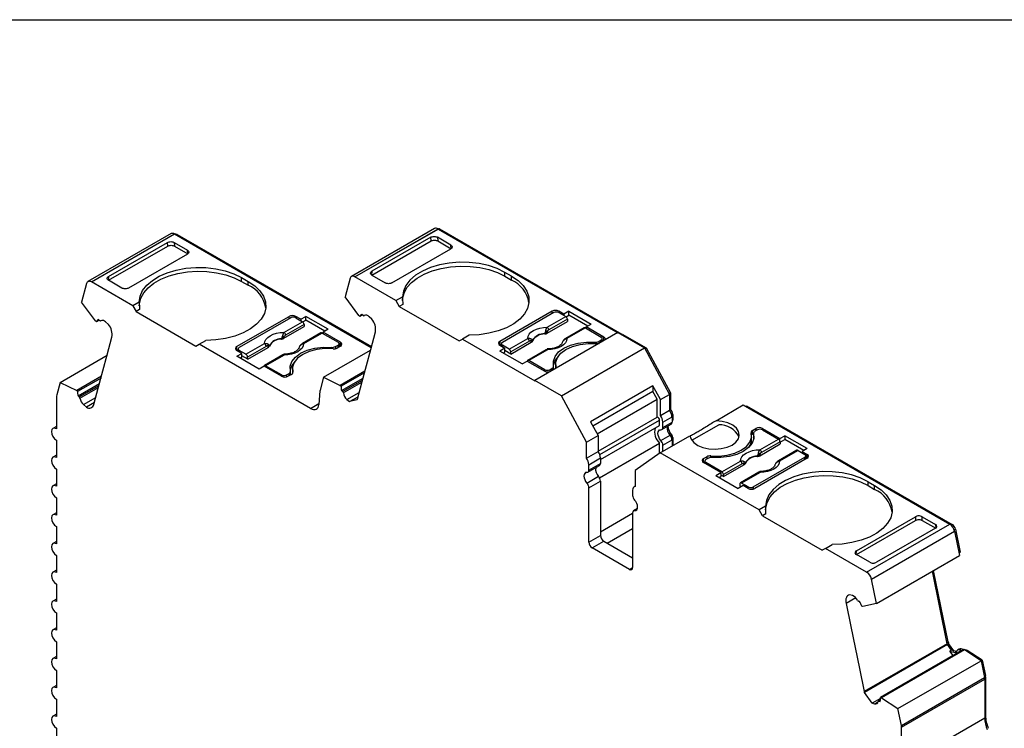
# Model space of a CAD drawing. Header units: millimetres. Extents: x 6 to 273, y 6 to 210.
# Tile 7 of 8: x 200 to 242, y 179 to 210. Entities that reach past the tile are written whole.
import ezdxf

# ---------------------------------------------------------------- set-up
doc = ezdxf.new("R2010")
doc.units = ezdxf.units.MM
doc.linetypes.add('SLD-Solid', pattern=[0])
doc.layers.add('TEXT', color=140, linetype='SLD-Solid', lineweight=25)

msp = doc.modelspace()

# ---------------------------------------------------------------- linework, layer by layer
for p, q in [((217.325, 200.666), (213.789, 198.625)), ((213.939, 198.611), (217.475, 200.652)), ((213.941, 198.61), (217.476, 200.651)), ((213.941, 198.601), (217.476, 200.642)), ((217.475, 200.652), (217.476, 200.651)), ((217.476, 200.651), (217.476, 200.642)), ((217.476, 200.642), (225.121, 196.229)), ((217.481, 200.641), (217.48, 200.641)), ((217.501, 200.628), (217.537, 200.649)), ((217.537, 200.649), (225.298, 196.168)), ((206.119, 200.445), (202.584, 198.404)), ((202.734, 198.389), (206.269, 200.43)), ((206.269, 200.43), (214.635, 195.6)), ((206.34, 200.389), (206.375, 200.409)), ((206.375, 200.409), (214.645, 195.635)), ((217.166, 200.29), (214.657, 198.842)), ((217.179, 200.134), (217.166, 200.29)), ((218.022, 199.96), (217.45, 200.29)), ((217.45, 200.29), (217.462, 200.134)), ((203.46, 198.459), (205.982, 199.915)), ((203.461, 198.623), (205.97, 200.071)), ((205.982, 199.915), (205.97, 200.071)), ((206.253, 200.071), (206.825, 199.741)), ((206.253, 200.071), (206.266, 199.915)), ((206.266, 199.915), (206.838, 199.585)), ((214.657, 198.678), (217.179, 200.134)), ((215.512, 198.348), (218.021, 199.797)), ((217.462, 200.134), (218.034, 199.804)), ((218.034, 199.804), (218.022, 199.96)), ((206.825, 199.578), (204.315, 198.129)), ((206.838, 199.585), (206.825, 199.741)), ((203.461, 198.623), (203.448, 198.452)), ((209.123, 198.578), (209.406, 198.415)), ((209.123, 198.415), (209.123, 198.578)), ((213.734, 198.547), (213.521, 197.751)), ((213.941, 198.61), (213.939, 198.611)), ((213.941, 198.61), (213.941, 198.601)), ((215.688, 197.593), (213.941, 198.601)), ((214.657, 198.842), (214.645, 198.671)), ((214.657, 198.678), (215.228, 198.348)), ((220.603, 198.634), (220.32, 198.797)), ((220.32, 198.634), (220.32, 198.797)), ((220.32, 198.634), (220.603, 198.47)), ((220.603, 198.47), (220.603, 198.634)), ((202.529, 198.325), (202.315, 197.529)), ((204.492, 197.374), (202.734, 198.389)), ((204.032, 198.129), (203.46, 198.459)), ((209.123, 198.415), (209.406, 198.251)), ((209.406, 198.251), (209.406, 198.415)), ((214.107, 196.956), (213.521, 197.751)), ((215.688, 197.593), (215.967, 197.753)), ((202.902, 196.735), (202.315, 197.529)), ((204.77, 197.534), (204.492, 197.374)), ((204.492, 197.374), (204.633, 197.129)), ((215.688, 197.593), (215.83, 197.348)), ((215.981, 197.435), (215.83, 197.348)), ((215.83, 197.348), (218.375, 195.878)), ((204.785, 197.216), (204.633, 197.129)), ((204.633, 197.129), (207.178, 195.66)), ((208.911, 195.639), (211.138, 196.925)), ((211.209, 196.864), (209.017, 195.598)), ((211.138, 196.823), (211.138, 196.925)), ((211.637, 196.8), (211.421, 196.925)), ((211.421, 196.925), (211.421, 196.864)), ((211.421, 196.864), (211.71, 196.697)), ((211.637, 196.8), (211.849, 196.923)), ((212.797, 196.375), (211.849, 196.923)), ((211.849, 196.759), (211.849, 196.923)), ((214.148, 196.92), (214.107, 196.956)), ((214.264, 196.987), (214.148, 196.92)), ((214.287, 196.966), (214.237, 197.01)), ((214.328, 196.955), (214.35, 196.968)), ((214.33, 196.956), (214.349, 196.967)), ((214.665, 196.8), (214.544, 196.907)), ((222.334, 197.144), (220.107, 195.858)), ((222.405, 197.083), (220.213, 195.817)), ((222.119, 196.462), (222.906, 196.916)), ((222.334, 197.042), (222.334, 197.144)), ((222.833, 197.019), (222.617, 197.144)), ((222.617, 197.144), (222.617, 197.083)), ((222.617, 197.083), (222.906, 196.916)), ((223.046, 197.142), (222.833, 197.019)), ((222.833, 197.019), (222.833, 196.958)), ((222.92, 196.906), (223.046, 196.978)), ((223.046, 197.142), (223.994, 196.594)), ((223.046, 196.978), (223.046, 197.142)), ((223.852, 196.513), (223.046, 196.978)), ((202.943, 196.698), (202.902, 196.735)), ((203.058, 196.765), (202.943, 196.698)), ((203.082, 196.744), (203.032, 196.788)), ((203.122, 196.733), (203.145, 196.746)), ((203.124, 196.734), (203.144, 196.746)), ((203.459, 196.579), (203.339, 196.686)), ((210.922, 195.99), (211.787, 196.489)), ((210.923, 196.242), (211.71, 196.697)), ((211.781, 196.582), (210.993, 196.127)), ((211.637, 196.8), (211.637, 196.739)), ((211.724, 196.687), (211.849, 196.759)), ((211.781, 196.582), (211.787, 196.489)), ((212.656, 196.294), (211.849, 196.759)), ((222.118, 196.209), (222.983, 196.708)), ((222.977, 196.801), (222.189, 196.346)), ((223.693, 196.438), (222.906, 195.984)), ((223.743, 196.433), (222.956, 195.979)), ((222.977, 196.801), (222.983, 196.708)), ((223.743, 196.433), (224.42, 196.042)), ((223.782, 196.472), (223.994, 196.594)), ((224.527, 196.042), (223.782, 196.472)), ((223.782, 196.411), (223.782, 196.472)), ((203.407, 195.294), (203.608, 196.045)), ((212.497, 196.219), (211.71, 195.764)), ((212.547, 196.214), (211.76, 195.759)), ((212.547, 196.214), (213.224, 195.823)), ((212.797, 196.375), (212.585, 196.253)), ((213.331, 195.823), (212.585, 196.253)), ((212.585, 196.192), (212.585, 196.253)), ((214.612, 195.515), (214.814, 196.267)), ((218.795, 196.121), (218.517, 195.96)), ((225.128, 196.233), (221.592, 194.192)), ((224.527, 195.886), (224.527, 196.042)), ((225.128, 196.233), (226.256, 195.582)), ((225.269, 196.152), (225.305, 196.172)), ((225.305, 196.172), (226.331, 195.58)), ((207.178, 195.66), (207.32, 195.741)), ((207.32, 195.741), (207.598, 195.902)), ((212.057, 193.007), (207.32, 195.741)), ((208.911, 195.639), (208.911, 195.476)), ((209.306, 195.309), (210.093, 195.763)), ((210.164, 195.648), (209.376, 195.194)), ((209.383, 195.101), (210.248, 195.601)), ((212.949, 195.55), (212.949, 195.606)), ((213.118, 195.639), (213.224, 195.7)), ((213.118, 195.639), (213.118, 195.551)), ((213.331, 195.659), (213.189, 195.578)), ((213.224, 195.598), (213.224, 195.7)), ((213.268, 195.623), (213.268, 195.761)), ((213.33, 195.659), (213.268, 195.695)), ((213.331, 195.659), (213.331, 195.823)), ((218.375, 195.878), (218.517, 195.96)), ((218.517, 195.96), (221.592, 194.184)), ((220.107, 195.858), (220.107, 195.695)), ((220.169, 195.731), (220.107, 195.695)), ((220.107, 195.695), (220.323, 195.57)), ((220.169, 195.756), (220.169, 195.659)), ((220.502, 195.528), (220.213, 195.695)), ((220.213, 195.695), (220.213, 195.634)), ((220.502, 195.528), (221.289, 195.983)), ((221.36, 195.867), (220.572, 195.413)), ((220.579, 195.32), (221.444, 195.82)), ((222.721, 193.541), (226.256, 195.582)), ((224.145, 195.769), (224.145, 195.825)), ((224.314, 195.858), (224.42, 195.919)), ((224.314, 195.858), (224.314, 195.77)), ((224.42, 195.825), (224.42, 195.919)), ((224.464, 195.85), (224.464, 195.981)), ((224.52, 195.882), (224.464, 195.914)), ((226.256, 195.582), (227.322, 193.606)), ((201.402, 194.114), (203.4, 195.267)), ((203.041, 193.927), (203.407, 195.294)), ((208.911, 195.476), (208.973, 195.511)), ((209.127, 195.351), (208.911, 195.476)), ((208.915, 195.229), (209.127, 195.351)), ((209.863, 194.681), (208.915, 195.229)), ((208.973, 195.537), (208.973, 195.44)), ((209.306, 195.309), (209.017, 195.476)), ((209.017, 195.476), (209.017, 195.414)), ((209.056, 195.147), (209.127, 195.188)), ((209.127, 195.188), (209.127, 195.351)), ((209.383, 195.101), (209.127, 195.249)), ((209.383, 195.101), (209.376, 195.194)), ((210.88, 195.285), (210.093, 194.831)), ((210.93, 195.28), (210.143, 194.826)), ((212.607, 194.335), (214.605, 195.489)), ((214.246, 194.149), (214.612, 195.515)), ((220.323, 195.57), (220.111, 195.448)), ((221.059, 194.9), (220.111, 195.448)), ((220.253, 195.366), (220.323, 195.407)), ((220.323, 195.407), (220.323, 195.57)), ((220.579, 195.32), (220.323, 195.468)), ((220.579, 195.32), (220.572, 195.413)), ((222.076, 195.505), (221.289, 195.05)), ((222.126, 195.5), (221.339, 195.045)), ((226.275, 195.548), (226.331, 195.58)), ((226.331, 195.58), (227.357, 193.677)), ((210.075, 194.804), (209.863, 194.681)), ((210.82, 194.373), (210.075, 194.804)), ((210.82, 194.435), (210.143, 194.826)), ((221.059, 194.9), (221.271, 195.023)), ((221.271, 195.023), (222.017, 194.592)), ((222.016, 194.654), (221.339, 195.045)), ((222.393, 194.655), (222.393, 194.797)), ((222.479, 194.909), (222.479, 194.746)), ((222.479, 194.746), (222.48, 194.706)), ((222.497, 194.738), (222.497, 194.774)), ((203.16, 194.373), (202.106, 193.764)), ((210.82, 194.373), (210.82, 194.435)), ((211.032, 194.435), (211.138, 194.496)), ((211.032, 194.435), (211.032, 194.347)), ((211.245, 194.455), (211.103, 194.373)), ((211.138, 194.394), (211.138, 194.496)), ((211.197, 194.428), (211.197, 194.578)), ((211.283, 194.69), (211.283, 194.527)), ((211.283, 194.527), (211.284, 194.487)), ((211.301, 194.519), (211.301, 194.555)), ((212.607, 194.335), (212.461, 193.788)), ((212.607, 194.335), (213.311, 193.986)), ((214.366, 194.595), (213.311, 193.986)), ((214.347, 194.523), (213.352, 193.949)), ((222.016, 194.593), (222.016, 194.654)), ((222.228, 194.654), (222.335, 194.715)), ((222.228, 194.654), (222.228, 194.566)), ((222.335, 194.621), (222.335, 194.715)), ((201.402, 194.114), (201.26, 193.583)), ((201.402, 194.114), (202.106, 193.764)), ((203.141, 194.301), (202.147, 193.727)), ((202.163, 193.544), (203.08, 194.074)), ((202.213, 193.5), (203.057, 193.987)), ((202.84, 193.176), (203.041, 193.927)), ((213.311, 193.986), (213.352, 193.949)), ((213.368, 193.766), (214.286, 194.296)), ((213.418, 193.722), (214.262, 194.209)), ((213.448, 193.667), (214.24, 194.124)), ((214.045, 193.398), (214.246, 194.149)), ((221.592, 194.184), (221.592, 194.192)), ((222.721, 193.541), (221.592, 194.192)), ((226.615, 193.972), (223.963, 192.441)), ((226.933, 193.382), (226.615, 193.972)), ((226.615, 193.972), (226.615, 193.728)), ((202.106, 193.764), (202.147, 193.727)), ((202.163, 193.544), (202.213, 193.5)), ((202.243, 193.445), (203.034, 193.902)), ((212.454, 193.75), (212.409, 193.176)), ((213.368, 193.766), (213.418, 193.722)), ((213.602, 193.39), (214.124, 193.691)), ((213.709, 193.295), (214.074, 193.506)), ((223.786, 191.565), (222.721, 193.541)), ((226.615, 193.728), (224.063, 192.255)), ((226.791, 193.4), (226.615, 193.728)), ((226.933, 193.382), (227.322, 193.606)), ((227.301, 193.644), (227.357, 193.677)), ((227.322, 193.606), (227.322, 192.926)), ((227.357, 193.677), (227.357, 192.974)), ((201.248, 193.485), (201.247, 192.143)), ((202.396, 193.168), (202.918, 193.469)), ((202.396, 193.168), (202.517, 193.061)), ((202.862, 193.26), (202.517, 193.061)), ((212.057, 193.007), (212.412, 193.212)), ((213.602, 193.39), (213.709, 193.295)), ((214.036, 193.371), (213.709, 193.295)), ((224.24, 191.927), (226.791, 193.4)), ((226.791, 192.641), (226.791, 193.4)), ((226.933, 192.701), (226.933, 193.382)), ((229.3, 192.484), (230.461, 193.155)), ((230.461, 193.155), (239.243, 188.085)), ((230.563, 193.096), (230.599, 193.116)), ((230.599, 193.116), (239.349, 188.065)), ((226.933, 192.701), (227.322, 192.926)), ((227.039, 192.428), (227.428, 192.652)), ((227.322, 192.953), (227.357, 192.974)), ((227.419, 192.729), (227.463, 192.754)), ((227.428, 192.652), (227.428, 192.422)), ((227.463, 192.754), (227.463, 192.524)), ((201.247, 192.244), (201.097, 192.158)), ((223.963, 192.441), (224.281, 191.851)), ((224.281, 191.192), (226.791, 192.641)), ((224.356, 191.042), (226.897, 192.509)), ((224.387, 190.83), (226.897, 192.279)), ((226.897, 192.279), (226.897, 192.509)), ((226.997, 192.106), (227.386, 192.331)), ((227.039, 192.198), (227.039, 192.428)), ((227.039, 192.198), (227.428, 192.422)), ((227.428, 192.504), (227.463, 192.524)), ((227.428, 192.47), (227.442, 192.478)), ((228.268, 191.652), (229.413, 192.314)), ((223.786, 191.565), (224.281, 191.851)), ((224.281, 191.851), (224.281, 191.17)), ((226.926, 191.114), (228.193, 191.845)), ((226.954, 191.648), (227.343, 191.872)), ((227.366, 191.844), (227.421, 191.875)), ((230.812, 191.675), (230.812, 191.838)), ((230.85, 192.073), (230.992, 192.155)), ((230.85, 191.909), (230.85, 192.073)), ((230.85, 191.909), (230.898, 191.937)), ((230.898, 191.95), (230.898, 191.787)), ((230.9, 191.934), (230.9, 191.771)), ((231.062, 192.093), (230.956, 192.032)), ((230.992, 192.155), (230.992, 192.052)), ((231.274, 192.155), (232.02, 191.724)), ((231.274, 192.093), (231.274, 192.155)), ((231.274, 192.093), (231.952, 191.702)), ((232.02, 191.724), (232.232, 191.847)), ((233.18, 191.299), (232.232, 191.847)), ((232.232, 191.847), (232.232, 191.683)), ((201.247, 191.653), (201.247, 190.918)), ((223.786, 190.885), (223.786, 191.565)), ((224.346, 190.058), (226.897, 191.531)), ((226.897, 191.094), (226.897, 191.531)), ((227.039, 191.449), (227.428, 191.674)), ((227.039, 191.179), (227.039, 191.449)), ((227.415, 191.748), (227.463, 191.776)), ((227.428, 191.674), (227.428, 191.403)), ((227.463, 191.776), (227.463, 191.424)), ((230.909, 191.726), (230.9, 191.771)), ((231.164, 190.995), (232.029, 191.494)), ((231.165, 191.248), (231.952, 191.702)), ((232.023, 191.587), (231.235, 191.132)), ((232.02, 191.605), (232.02, 191.724)), ((232.023, 191.587), (232.029, 191.494)), ((232.024, 191.564), (232.232, 191.683)), ((233.039, 191.218), (232.232, 191.683)), ((201.247, 191.019), (201.097, 190.933)), ((223.786, 190.885), (224.281, 191.17)), ((226.926, 191.114), (225.864, 190.37)), ((231.133, 188.685), (226.926, 191.114)), ((229.078, 190.921), (229.078, 190.983)), ((232.739, 191.224), (231.952, 190.77)), ((232.789, 191.219), (232.002, 190.765)), ((232.789, 191.219), (233.078, 191.052)), ((233.18, 191.299), (232.968, 191.177)), ((232.968, 191.177), (233.184, 191.052)), ((232.968, 191.177), (232.968, 191.116)), ((233.122, 190.853), (233.122, 190.991)), ((233.184, 190.889), (233.184, 191.052)), ((223.851, 190.289), (224.346, 190.575)), ((223.892, 190.611), (224.387, 190.897)), ((223.892, 190.381), (224.387, 190.667)), ((223.892, 190.381), (223.892, 190.611)), ((224.387, 190.897), (224.387, 190.667)), ((228.764, 190.869), (228.906, 190.95)), ((228.764, 190.705), (228.764, 190.869)), ((228.764, 190.705), (228.826, 190.741)), ((229.51, 190.275), (228.764, 190.705)), ((228.826, 190.767), (228.826, 190.67)), ((228.976, 190.889), (228.87, 190.828)), ((229.548, 190.314), (228.87, 190.705)), ((228.87, 190.705), (228.87, 190.644)), ((228.906, 190.95), (228.906, 190.848)), ((229.548, 190.314), (230.335, 190.769)), ((230.406, 190.653), (229.618, 190.199)), ((229.625, 190.106), (230.49, 190.606)), ((230.886, 189.664), (233.078, 190.93)), ((233.184, 190.889), (230.956, 189.603)), ((233.078, 190.828), (233.078, 190.93)), ((233.184, 190.889), (233.122, 190.925)), ((201.247, 190.428), (201.247, 189.693)), ((225.864, 190.37), (225.864, 189.685)), ((229.297, 190.153), (229.51, 190.275)), ((229.297, 190.153), (230.246, 189.605)), ((229.51, 190.275), (229.51, 190.112)), ((229.625, 190.106), (229.51, 190.173)), ((229.625, 190.106), (229.618, 190.199)), ((231.122, 190.291), (230.335, 189.836)), ((231.172, 190.286), (230.385, 189.831)), ((201.247, 189.795), (201.097, 189.708)), ((223.807, 189.831), (224.302, 190.117)), ((223.892, 189.633), (224.387, 189.918)), ((224.387, 189.918), (224.387, 187.598)), ((229.439, 190.071), (229.51, 190.112)), ((230.458, 189.728), (230.246, 189.605)), ((230.314, 189.797), (230.307, 189.712)), ((230.673, 189.664), (230.385, 189.831)), ((230.673, 189.603), (230.458, 189.728)), ((235.765, 189.889), (236.047, 189.726)), ((235.765, 189.726), (235.765, 189.889)), ((235.765, 189.726), (236.047, 189.562)), ((236.047, 189.562), (236.047, 189.726)), ((223.892, 187.312), (223.892, 189.633)), ((225.754, 189.534), (225.754, 189.306)), ((225.864, 189.699), (225.816, 189.671)), ((230.369, 189.677), (230.307, 189.712)), ((230.673, 189.603), (230.673, 189.664)), ((230.886, 189.664), (230.886, 189.577)), ((201.247, 189.203), (201.247, 188.468)), ((201.247, 188.57), (201.097, 188.483)), ((224.387, 187.761), (225.754, 188.55)), ((225.754, 188.558), (225.754, 186.238)), ((225.957, 188.743), (225.795, 188.65)), ((225.839, 188.659), (225.948, 188.722)), ((231.411, 188.846), (231.133, 188.685)), ((231.274, 188.44), (231.133, 188.685)), ((231.426, 188.527), (231.274, 188.44)), ((231.274, 188.44), (233.82, 186.97)), ((235.27, 186.95), (237.779, 188.399)), ((235.27, 186.787), (237.792, 188.243)), ((235.707, 186.044), (239.243, 188.085)), ((237.779, 188.399), (237.792, 188.243)), ((238.063, 188.399), (238.634, 188.069)), ((238.075, 188.243), (238.063, 188.399)), ((238.075, 188.243), (238.647, 187.913)), ((238.634, 188.069), (238.647, 187.913)), ((239.304, 188.039), (239.349, 188.065)), ((201.247, 187.979), (201.247, 187.244)), ((224.67, 187.271), (225.754, 187.897)), ((235.912, 185.744), (239.448, 187.785)), ((238.634, 187.905), (236.125, 186.457)), ((239.434, 187.835), (239.485, 187.865)), ((239.448, 187.785), (239.661, 186.743)), ((239.485, 187.865), (239.685, 186.886)), ((201.247, 187.345), (201.097, 187.259)), ((223.892, 187.312), (224.387, 187.598)), ((224.034, 187.067), (224.529, 187.353)), ((224.529, 187.353), (225.754, 186.646)), ((233.961, 187.052), (234.24, 187.213)), ((225.613, 186.156), (224.034, 187.067)), ((233.961, 187.052), (233.82, 186.97)), ((235.707, 186.044), (233.961, 187.052)), ((235.258, 186.78), (235.27, 186.95)), ((235.841, 186.457), (235.27, 186.787)), ((239.637, 186.859), (239.685, 186.886)), ((201.247, 186.754), (201.247, 186.019)), ((236.125, 184.702), (239.661, 186.743)), ((201.247, 186.12), (201.097, 186.034)), ((225.613, 186.156), (225.754, 186.238)), ((239.137, 182.995), (238.506, 186.077)), ((239.174, 183.075), (238.554, 186.104)), ((236.125, 184.702), (235.912, 185.744)), ((201.247, 185.529), (201.247, 184.794)), ((201.247, 184.896), (201.097, 184.809)), ((235.242, 184.946), (234.833, 184.71)), ((234.833, 184.71), (235.034, 183.726)), ((235.102, 185.04), (234.981, 185.072)), ((235.409, 184.788), (235.359, 184.801)), ((236.125, 184.702), (235.539, 184.584)), ((201.247, 184.304), (201.247, 183.569)), ((235.539, 184.584), (235.498, 184.595)), ((201.247, 183.671), (201.097, 183.584)), ((235.034, 183.726), (235.4, 181.938)), ((201.247, 183.08), (201.247, 182.345)), ((239.126, 183.047), (239.174, 183.075)), ((239.137, 182.995), (235.601, 180.954)), ((239.146, 182.957), (235.61, 180.916)), ((239.759, 182.706), (236.294, 180.705)), ((239.871, 182.735), (236.335, 180.694)), ((239.142, 182.97), (239.194, 182.999)), ((239.322, 182.713), (239.146, 182.957)), ((239.414, 182.693), (239.194, 182.999)), ((239.322, 182.713), (239.251, 182.672)), ((239.383, 182.489), (239.251, 182.672)), ((239.251, 182.672), (239.473, 182.613)), ((239.527, 182.658), (239.322, 182.713)), ((239.408, 182.69), (239.414, 182.693)), ((239.528, 182.663), (239.414, 182.693)), ((239.523, 182.642), (239.473, 182.613)), ((239.645, 182.767), (239.574, 182.726)), ((239.727, 182.774), (239.656, 182.733)), ((239.656, 182.733), (239.759, 182.706)), ((239.829, 182.746), (239.727, 182.774)), ((239.829, 182.746), (239.759, 182.706)), ((239.871, 182.735), (239.829, 182.746)), ((239.845, 182.742), (239.851, 182.746)), ((239.954, 182.718), (239.851, 182.746)), ((240.575, 182.272), (239.871, 182.735)), ((239.944, 182.687), (239.984, 182.71)), ((239.984, 182.71), (239.954, 182.718)), ((240.625, 182.288), (239.984, 182.71)), ((201.247, 182.446), (201.097, 182.36)), ((237.039, 180.231), (240.575, 182.272)), ((240.575, 182.272), (240.721, 181.556)), ((240.577, 182.26), (240.625, 182.288)), ((240.625, 182.288), (240.759, 181.635)), ((201.247, 181.855), (201.247, 181.12)), ((235.4, 181.938), (235.601, 180.954)), ((237.186, 179.515), (240.721, 181.556)), ((237.193, 179.447), (240.728, 181.488)), ((240.711, 181.607), (240.759, 181.635)), ((240.719, 181.565), (240.764, 181.59)), ((240.728, 181.488), (240.728, 179.838)), ((240.764, 181.59), (240.764, 179.94)), ((201.247, 181.221), (201.097, 181.135)), ((201.247, 180.63), (201.247, 179.895)), ((235.938, 180.462), (235.61, 180.916)), ((236.296, 180.669), (235.938, 180.462)), ((236.045, 180.434), (236.195, 180.52)), ((236.292, 180.6), (236.209, 180.552)), ((236.228, 180.554), (236.291, 180.59)), ((236.228, 180.554), (236.278, 180.541)), ((236.294, 180.705), (236.335, 180.694)), ((236.335, 180.694), (237.039, 180.231)), ((235.938, 180.462), (236.045, 180.434)), ((237.186, 179.515), (237.039, 180.231)), ((201.247, 179.997), (201.097, 179.91)), ((237.193, 177.797), (240.728, 179.838)), ((240.728, 179.919), (240.764, 179.94)), ((201.246, 179.405), (201.246, 176.247)), ((237.193, 177.797), (237.193, 179.447))]:
    msp.add_line(p, q)
at = {"flags": 128}
for points in [[(204.77, 197.534), (204.805, 197.781), (204.912, 198.021), (205.086, 198.247), (205.324, 198.453), (205.618, 198.633), (205.961, 198.783), (206.342, 198.897), (206.751, 198.972), (207.175, 199.007), (207.604, 199), (208.025, 198.952), (208.426, 198.864), (208.795, 198.738), (209.123, 198.578)], [(220.32, 198.797), (219.992, 198.957), (219.622, 199.082), (219.222, 199.171), (218.801, 199.219), (218.372, 199.226), (217.947, 199.191), (217.539, 199.116), (217.158, 199.002), (216.815, 198.853), (216.521, 198.672), (216.283, 198.466), (216.108, 198.24), (216.002, 198), (215.967, 197.753)], [(215.967, 197.593), (215.971, 197.677), (216.029, 197.916), (216.154, 198.146), (216.342, 198.362), (216.589, 198.557), (216.888, 198.726), (217.231, 198.864), (217.608, 198.968), (218.01, 199.035), (218.426, 199.064), (218.843, 199.053), (219.252, 199.002), (219.642, 198.914), (220.001, 198.79), (220.32, 198.634)], [(204.77, 197.374), (204.774, 197.457), (204.832, 197.697), (204.957, 197.927), (205.146, 198.143), (205.393, 198.338), (205.692, 198.507), (206.034, 198.645), (206.412, 198.749), (206.813, 198.816), (207.229, 198.845), (207.647, 198.834), (208.056, 198.783), (208.445, 198.695), (208.804, 198.571), (209.123, 198.415)], [(213.939, 198.611), (213.905, 198.627), (213.871, 198.637), (213.839, 198.639), (213.81, 198.635), (213.784, 198.622), (213.763, 198.604), (213.746, 198.578), (213.734, 198.547)], [(220.603, 198.634), (220.879, 198.444), (221.097, 198.231), (221.25, 198), (221.333, 197.757), (221.345, 197.509), (221.285, 197.264), (221.154, 197.028), (220.957, 196.808), (220.699, 196.611), (220.387, 196.441), (220.03, 196.303), (219.638, 196.203), (219.222, 196.141), (218.795, 196.121)], [(202.734, 198.389), (202.699, 198.405), (202.665, 198.415), (202.634, 198.418), (202.604, 198.413), (202.579, 198.401), (202.557, 198.382), (202.54, 198.356), (202.529, 198.325)], [(209.406, 198.415), (209.683, 198.225), (209.901, 198.012), (210.054, 197.781), (210.137, 197.538), (210.149, 197.29), (210.089, 197.045), (209.958, 196.809), (209.761, 196.589), (209.502, 196.391), (209.19, 196.222), (208.833, 196.084), (208.441, 195.983), (208.025, 195.922), (207.598, 195.902)], [(221.289, 195.983), (221.306, 196.076), (221.353, 196.166), (221.43, 196.248), (221.533, 196.321), (221.659, 196.38), (221.802, 196.425), (221.957, 196.452), (222.119, 196.462)], [(210.093, 195.763), (210.11, 195.857), (210.157, 195.946), (210.234, 196.029), (210.337, 196.102), (210.463, 196.161), (210.606, 196.205), (210.761, 196.233), (210.923, 196.242)], [(210.919, 196.055), (210.921, 196.018), (210.922, 195.99)], [(222.012, 196.177), (222.012, 196.185), (222.011, 196.192)], [(222.115, 196.274), (222.117, 196.237), (222.118, 196.209)], [(224.527, 196.042), (224.552, 196.024), (224.57, 196.004), (224.582, 195.982), (224.586, 195.96), (224.582, 195.937), (224.57, 195.916), (224.564, 195.908)], [(210.248, 195.601), (210.245, 195.636), (210.242, 195.664)], [(210.302, 195.676), (210.303, 195.668), (210.304, 195.662)], [(210.816, 195.958), (210.816, 195.966), (210.815, 195.973)], [(211.76, 195.759), (211.743, 195.666), (211.696, 195.576), (211.619, 195.494), (211.516, 195.421), (211.39, 195.362), (211.247, 195.317), (211.091, 195.29), (210.93, 195.28)], [(211.195, 194.594), (211.186, 194.801), (211.259, 195.003), (211.411, 195.191), (211.633, 195.353), (211.915, 195.482), (212.239, 195.569), (212.59, 195.612), (212.949, 195.606)], [(211.603, 195.663), (211.602, 195.665), (211.601, 195.666), (211.601, 195.667), (211.602, 195.668), (211.604, 195.667), (211.607, 195.666)], [(221.444, 195.82), (221.441, 195.855), (221.438, 195.883)], [(221.498, 195.896), (221.499, 195.887), (221.5, 195.881)], [(222.956, 195.979), (222.939, 195.885), (222.892, 195.796), (222.815, 195.713), (222.712, 195.64), (222.586, 195.581), (222.443, 195.537), (222.287, 195.509), (222.126, 195.5)], [(222.391, 194.813), (222.382, 195.02), (222.455, 195.223), (222.607, 195.41), (222.829, 195.572), (223.111, 195.701), (223.435, 195.789), (223.786, 195.831), (224.145, 195.825)], [(222.497, 194.774), (222.484, 194.977), (222.552, 195.177), (222.7, 195.361), (222.918, 195.521), (223.195, 195.647), (223.515, 195.732), (223.861, 195.772), (224.213, 195.764)], [(222.799, 195.883), (222.798, 195.884), (222.797, 195.886), (222.797, 195.887), (222.798, 195.887), (222.8, 195.887), (222.803, 195.885)], [(213.016, 195.545), (212.664, 195.553), (212.319, 195.513), (211.999, 195.428), (211.722, 195.302), (211.504, 195.142), (211.356, 194.958), (211.287, 194.758), (211.301, 194.555)], [(222.579, 195.219), (222.455, 195.059), (222.382, 194.858)], [(210.143, 194.826), (210.13, 194.832), (210.117, 194.835), (210.105, 194.835), (210.095, 194.832), (210.086, 194.826), (210.079, 194.817), (210.075, 194.806), (210.074, 194.803)], [(211.381, 194.998), (211.259, 194.84), (211.186, 194.639)], [(221.339, 195.045), (221.326, 195.051), (221.313, 195.054), (221.301, 195.054), (221.291, 195.051), (221.282, 195.045), (221.275, 195.036), (221.271, 195.025), (221.27, 195.022)], [(212.057, 193.007), (212.122, 192.976), (212.185, 192.96), (212.243, 192.96), (212.295, 192.976), (212.339, 193.007), (212.374, 193.051), (212.397, 193.108), (212.409, 193.176)], [(228.193, 191.845), (228.242, 191.693), (228.356, 191.553), (228.527, 191.435), (228.745, 191.345), (228.995, 191.29), (229.261, 191.273), (229.526, 191.295), (229.772, 191.356), (229.984, 191.45), (230.148, 191.573), (230.252, 191.715), (230.291, 191.868), (230.262, 192.021), (230.167, 192.166), (230.011, 192.291), (229.805, 192.39), (229.563, 192.456), (229.3, 192.484)], [(201.247, 192.143), (201.166, 192.171), (201.097, 192.158), (201.051, 192.105), (201.035, 192.02), (201.051, 191.917), (201.097, 191.811), (201.166, 191.718), (201.247, 191.653)], [(226.954, 191.648), (226.902, 191.715), (226.861, 191.792), (226.836, 191.871), (226.827, 191.946), (226.836, 192.011), (226.861, 192.06), (226.902, 192.09), (226.954, 192.097)], [(229.078, 190.983), (229.431, 190.975), (229.776, 191.015), (230.096, 191.1), (230.373, 191.226), (230.591, 191.386), (230.739, 191.57), (230.808, 191.77), (230.794, 191.973)], [(230.9, 191.934), (230.909, 191.727), (230.836, 191.525), (230.684, 191.337), (230.461, 191.175), (230.18, 191.046), (229.855, 190.959), (229.504, 190.916), (229.146, 190.922)], [(230.898, 191.787), (230.898, 191.784), (230.9, 191.771)], [(230.335, 190.769), (230.352, 190.862), (230.399, 190.952), (230.476, 191.034), (230.579, 191.107), (230.705, 191.166), (230.848, 191.211), (231.003, 191.238), (231.165, 191.248)], [(231.058, 190.963), (231.058, 190.971), (231.057, 190.978)], [(231.161, 191.06), (231.163, 191.023), (231.164, 190.995)], [(201.247, 190.918), (201.166, 190.946), (201.097, 190.933), (201.051, 190.88), (201.035, 190.795), (201.051, 190.692), (201.097, 190.586), (201.166, 190.494), (201.247, 190.428)], [(230.49, 190.606), (230.487, 190.641), (230.484, 190.669)], [(230.544, 190.682), (230.545, 190.673), (230.546, 190.667)], [(232.002, 190.765), (231.985, 190.671), (231.938, 190.582), (231.861, 190.499), (231.758, 190.426), (231.632, 190.367), (231.489, 190.323), (231.333, 190.295), (231.172, 190.286)], [(231.845, 190.669), (231.844, 190.67), (231.843, 190.672), (231.843, 190.673), (231.844, 190.673), (231.846, 190.673), (231.849, 190.672)], [(223.807, 190.28), (223.755, 190.273), (223.715, 190.244), (223.689, 190.194), (223.68, 190.129), (223.689, 190.054), (223.715, 189.975), (223.755, 189.899), (223.807, 189.831)], [(235.765, 189.889), (235.437, 190.049), (235.067, 190.175), (234.666, 190.263), (234.246, 190.311), (233.817, 190.318), (233.392, 190.283), (232.984, 190.208), (232.603, 190.094), (232.26, 189.945), (231.966, 189.764), (231.728, 189.558), (231.553, 189.332), (231.447, 189.092), (231.411, 188.846)], [(231.411, 188.685), (231.416, 188.769), (231.474, 189.008), (231.599, 189.238), (231.787, 189.454), (232.034, 189.649), (232.333, 189.818), (232.676, 189.956), (233.053, 190.06), (233.455, 190.128), (233.87, 190.156), (234.288, 190.145), (234.697, 190.094), (235.087, 190.006), (235.446, 189.882), (235.765, 189.726)], [(201.247, 189.693), (201.166, 189.721), (201.097, 189.708), (201.051, 189.655), (201.035, 189.571), (201.051, 189.468), (201.097, 189.362), (201.166, 189.269), (201.247, 189.203)], [(230.385, 189.831), (230.372, 189.837), (230.359, 189.84), (230.347, 189.84), (230.337, 189.837), (230.328, 189.831), (230.321, 189.822), (230.317, 189.811), (230.314, 189.797)], [(236.047, 189.726), (236.324, 189.536), (236.542, 189.323), (236.695, 189.092), (236.778, 188.849), (236.79, 188.601), (236.73, 188.356), (236.599, 188.12), (236.402, 187.9), (236.144, 187.703), (235.832, 187.533), (235.475, 187.395), (235.083, 187.295), (234.667, 187.233), (234.24, 187.213)], [(225.839, 188.659), (225.891, 188.666), (225.931, 188.696), (225.957, 188.745), (225.966, 188.81), (225.957, 188.885), (225.931, 188.964), (225.891, 189.04), (225.839, 189.108)], [(201.247, 188.468), (201.166, 188.497), (201.097, 188.483), (201.051, 188.43), (201.035, 188.346), (201.051, 188.243), (201.097, 188.137), (201.166, 188.044), (201.247, 187.979)], [(201.247, 187.244), (201.166, 187.272), (201.097, 187.259), (201.051, 187.206), (201.035, 187.121), (201.051, 187.018), (201.097, 186.912), (201.166, 186.819), (201.247, 186.754)], [(201.247, 186.019), (201.166, 186.047), (201.097, 186.034), (201.051, 185.981), (201.035, 185.896), (201.051, 185.793), (201.097, 185.687), (201.166, 185.595), (201.247, 185.529)], [(201.247, 184.794), (201.166, 184.822), (201.097, 184.809), (201.051, 184.756), (201.035, 184.672), (201.051, 184.569), (201.097, 184.463), (201.166, 184.37), (201.247, 184.304)], [(234.981, 185.072), (234.937, 185.058), (234.899, 185.034), (234.868, 184.999), (234.844, 184.955), (234.828, 184.903), (234.821, 184.844), (234.822, 184.779), (234.833, 184.71)], [(201.247, 183.569), (201.166, 183.598), (201.097, 183.584), (201.051, 183.531), (201.035, 183.447), (201.051, 183.344), (201.097, 183.238), (201.166, 183.145), (201.247, 183.08)], [(239.823, 182.748), (239.837, 182.748), (239.851, 182.746)], [(201.247, 182.345), (201.166, 182.373), (201.097, 182.36), (201.051, 182.307), (201.035, 182.222), (201.051, 182.119), (201.097, 182.013), (201.166, 181.92), (201.247, 181.855)], [(201.247, 181.12), (201.165, 181.148), (201.097, 181.135), (201.051, 181.082), (201.034, 180.997), (201.051, 180.894), (201.097, 180.788), (201.165, 180.696), (201.247, 180.63)], [(201.247, 179.895), (201.165, 179.923), (201.097, 179.91), (201.051, 179.857), (201.034, 179.773), (201.051, 179.67), (201.097, 179.564), (201.165, 179.471), (201.246, 179.405)]]:
    msp.add_lwpolyline(points, dxfattribs=at)
for centre, radius, start, end in [((217.387, 200.527), 0.152, 54.6724, 114.0171), ((217.518, 200.572), 0.079, 76.6805, 118.4717), ((206.181, 200.306), 0.152, 54.6725, 114.0172), ((206.315, 200.324), 0.105, 55.1135, 108.8407), ((208.875, 197.073), 1.293, 9.7754, 65.7402), ((220.071, 197.292), 1.293, 9.7759, 65.7395), ((211.28, 196.652), 0.307, 62.6097, 117.3903), ((211.315, 196.659), 0.231, 62.6097, 117.3903), ((214.315, 196.844), 0.183, 115.1266, 155.6001), ((214.315, 196.988), 0.0351, 218.8749, 295.5701), ((214.406, 196.796), 0.177, 38.8755, 115.5704), ((222.476, 196.871), 0.307, 62.6099, 117.3901), ((222.511, 196.878), 0.231, 62.6096, 117.3903), ((222.822, 196.785), 0.155, 5.689, 57.1991), ((203.109, 196.622), 0.183, 115.1264, 155.6001), ((203.109, 196.766), 0.0351, 218.8749, 295.5701), ((203.201, 196.574), 0.177, 38.8755, 115.5704), ((202.94, 196.146), 0.676, 351.3816, 39.7692), ((211.626, 196.566), 0.155, 5.689, 57.1992), ((214.145, 196.368), 0.676, 351.3817, 39.7703), ((222.035, 196.331), 0.155, 5.689, 57.1991), ((223.714, 196.393), 0.0498, 54.0182, 114.6713), ((210.596, 195.672), 0.5, 49.8822, 58.7426), ((210.839, 196.112), 0.155, 5.689, 57.1992), ((212.518, 196.174), 0.0498, 54.0182, 114.6714), ((222, 195.619), 0.573, 88.8448, 151.1498), ((222, 195.606), 0.571, 88.8136, 151.181), ((221.793, 195.891), 0.5, 49.8821, 58.7426), ((224.397, 195.981), 0.0655, 290.7834, 69.2166), ((208.942, 195.557), 0.0873, 110.7834, 249.2166), ((209.04, 195.537), 0.0655, 110.7834, 249.2166), ((210.009, 195.633), 0.155, 5.689, 57.1992), ((210.134, 195.711), 0.118, 336.668, 18.1749), ((210.804, 195.4), 0.573, 88.8448, 151.1498), ((210.804, 195.386), 0.571, 88.8136, 151.181), ((211.73, 195.719), 0.0497, 54.016, 114.6959), ((212.979, 195.905), 0.3, 264.1493, 297.6352), ((213.201, 195.761), 0.0655, 290.7834, 69.2166), ((213.3, 195.741), 0.0873, 290.7834, 69.2166), ((220.138, 195.777), 0.0873, 110.7827, 249.2168), ((220.236, 195.756), 0.0655, 110.7834, 249.2166), ((221.205, 195.852), 0.155, 5.689, 57.1991), ((221.33, 195.93), 0.118, 336.668, 18.1748), ((222.926, 195.938), 0.0497, 54.016, 114.6959), ((224.175, 196.124), 0.3, 264.1493, 297.6352), ((224.244, 196.092), 0.329, 264.5117, 285.8404), ((209.222, 195.178), 0.155, 5.689, 57.1992), ((210.901, 195.242), 0.0484, 53.1027, 115.5868), ((213.05, 195.844), 0.301, 263.6693, 297.5976), ((220.418, 195.398), 0.155, 5.689, 57.1991), ((222.097, 195.461), 0.0484, 53.1027, 115.5868), ((222.299, 194.801), 0.0925, 292.3205, 7.6742), ((222.423, 194.756), 0.0762, 316.3474, 13.2395), ((210.926, 194.639), 0.231, 242.6097, 297.3903), ((210.962, 194.646), 0.307, 242.6097, 297.3903), ((211.103, 194.582), 0.0925, 292.3204, 7.6742), ((211.21, 194.54), 0.0919, 292.1146, 9.0934), ((222.122, 194.859), 0.231, 242.6096, 297.3903), ((222.159, 194.868), 0.31, 242.6901, 286.7463), ((213.893, 193.904), 0.543, 175.1888, 194.6786), ((201.63, 193.488), 0.383, 165.5732, 180.5057), ((202.688, 193.682), 0.543, 175.1883, 194.6784), ((202.148, 193.428), 0.0967, 9.9991, 47.8226), ((212.667, 193.734), 0.213, 165.2678, 175.7188), ((213.353, 193.65), 0.0967, 9.9992, 47.8191), ((213.93, 193.752), 0.489, 189.999, 227.8237), ((202.724, 193.53), 0.489, 189.9989, 227.824), ((202.64, 193.225), 0.205, 233.144, 346.2755), ((213.77, 193.472), 0.285, 339.2051, 345.071), ((226.579, 192.407), 0.46, 2.6392, 39.7726), ((226.968, 192.631), 0.46, 2.6393, 39.7723), ((227.15, 192.738), 0.313, 2.9352, 48.6764), ((226.766, 192.512), 0.132, 358.8078, 78.7822), ((227.612, 192.161), 0.395, 168.7921, 226.9559), ((227.88, 192.308), 0.631, 184.995, 223.2821), ((227.329, 192.412), 0.0995, 305.3055, 6.0066), ((227.414, 192.519), 0.0497, 305.3055, 6.0063), ((229.442, 191.373), 0.941, 26.8065, 91.7505), ((227.321, 191.999), 0.631, 163.8912, 227.8164), ((226.955, 192.182), 0.0853, 269.3919, 10.3654), ((227.117, 191.658), 0.311, 2.8262, 43.4313), ((227.308, 191.768), 0.156, 2.8262, 43.4313), ((230.885, 191.988), 0.0919, 112.1141, 189.0931), ((230.919, 191.785), 0.142, 119.0458, 139.602), ((230.991, 191.946), 0.0925, 112.3205, 187.6742), ((231.133, 191.882), 0.307, 62.6097, 117.3903), ((231.168, 191.889), 0.231, 62.6096, 117.3903), ((226.728, 191.434), 0.311, 2.8261, 43.4312), ((230.25, 191.684), 0.563, 325.5998, 359.0294), ((231.868, 191.571), 0.155, 5.689, 57.1991), ((223.927, 190.876), 0.46, 2.6396, 39.7721), ((229.045, 190.684), 0.301, 83.6693, 117.5976), ((231.046, 190.405), 0.573, 88.8448, 151.1498), ((230.839, 190.677), 0.5, 49.8821, 58.7426), ((231.081, 191.117), 0.155, 5.689, 57.1991), ((232.76, 191.179), 0.0498, 54.0181, 114.6713), ((233.054, 190.991), 0.0655, 290.7835, 69.2165), ((233.153, 190.971), 0.0873, 290.7792, 69.2208), ((223.432, 190.59), 0.46, 2.6393, 39.7723), ((224.288, 190.656), 0.0995, 305.3056, 6.0066), ((228.795, 190.787), 0.0873, 110.7834, 249.2166), ((228.894, 190.767), 0.0655, 110.7835, 249.2165), ((229.115, 190.623), 0.3, 84.1493, 117.6352), ((230.251, 190.638), 0.155, 5.689, 57.1991), ((230.376, 190.716), 0.118, 336.668, 18.1748), ((231.046, 190.392), 0.571, 88.8137, 151.181), ((231.972, 190.724), 0.0497, 54.016, 114.6959), ((223.808, 190.366), 0.0853, 269.3919, 10.3654), ((224.572, 190.405), 0.395, 168.7921, 226.9559), ((229.464, 190.184), 0.155, 5.689, 57.1991), ((231.143, 190.247), 0.0484, 53.1027, 115.5868), ((223.581, 189.617), 0.311, 2.8262, 43.4313), ((224.076, 189.903), 0.311, 2.8261, 43.4312), ((225.883, 189.556), 0.131, 98.3858, 189.5016), ((226.065, 189.322), 0.311, 182.8262, 223.4313), ((230.779, 189.869), 0.231, 242.6096, 297.3903), ((230.815, 189.876), 0.307, 242.6101, 297.3887), ((235.516, 188.384), 1.293, 9.7759, 65.7396), ((225.838, 188.573), 0.0853, 89.3918, 190.3658), ((238.987, 187.691), 0.47, 11.6277, 57.0662), ((239.178, 187.802), 0.313, 11.6326, 57.0663), ((224.199, 187.326), 0.307, 182.6055, 237.3945), ((224.694, 187.612), 0.307, 182.6055, 237.3945), ((225.668, 186.224), 0.0873, 230.7958, 9.2139), ((235.452, 185.65), 0.47, 11.6277, 57.0662), ((234.966, 184.678), 0.387, 24.924, 69.3653), ((235.386, 184.873), 0.0765, 204.9223, 249.3738), ((234.699, 184.343), 0.837, 17.4792, 32.0575), ((240.002, 183.245), 0.845, 191.6227, 196.9155), ((239.81, 183.133), 0.687, 191.5872, 194.8473), ((239.485, 182.65), 0.039, 251.7024, 354.8332), ((239.625, 182.637), 0.101, 71.7036, 174.8333), ((239.695, 182.673), 0.106, 72.2508, 117.9623), ((240.39, 181.486), 0.339, 0.3468, 11.8659), ((240.538, 181.589), 0.226, 0.3468, 11.8663), ((236.274, 181.092), 0.687, 191.5872, 194.8473), ((236.081, 180.545), 0.117, 251.7019, 354.8332), ((236.221, 180.532), 0.0231, 71.7036, 174.8333), ((235.898, 180.66), 0.399, 342.5333, 6.5139), ((242.052, 179.866), 1.324, 181.2294, 203.3613), ((242.22, 179.971), 1.457, 181.2294, 203.3613), ((236.854, 179.445), 0.339, 0.3468, 11.8659)]:
    msp.add_arc(centre, radius, start, end)
for points, knots in [([(217.166, 200.29), (217.2, 200.309), (217.253, 200.324), (217.364, 200.324), (217.417, 200.31), (217.45, 200.29)], [0, 0, 0, 0, 0.5, 0.5, 1, 1, 1, 1]), ([(205.97, 200.071), (206.004, 200.09), (206.057, 200.105), (206.167, 200.105), (206.22, 200.091), (206.253, 200.071)], [0, 0, 0, 0, 0.5, 0.5, 1, 1, 1, 1]), ([(205.982, 199.915), (206.016, 199.934), (206.069, 199.949), (206.18, 199.949), (206.232, 199.935), (206.266, 199.915)], [0, 0, 0, 0, 0.5, 0.5, 1, 1, 1, 1]), ([(217.179, 200.134), (217.212, 200.153), (217.265, 200.168), (217.376, 200.168), (217.429, 200.153), (217.462, 200.134)], [0, 0, 0, 0, 0.5, 0.5, 1, 1, 1, 1]), ([(218.022, 199.96), (218.055, 199.941), (218.08, 199.911), (218.08, 199.847), (218.054, 199.816), (218.021, 199.797)], [0, 0, 0, 0, 0.5, 0.5, 1, 1, 1, 1]), ([(206.825, 199.741), (206.859, 199.722), (206.884, 199.692), (206.883, 199.628), (206.858, 199.597), (206.825, 199.578)], [0, 0, 0, 0, 0.5, 0.5, 1, 1, 1, 1]), ([(203.46, 198.459), (203.427, 198.478), (203.402, 198.509), (203.402, 198.573), (203.427, 198.603), (203.461, 198.623)], [0, 0, 0, 0, 0.5, 0.5, 1, 1, 1, 1]), ([(214.657, 198.678), (214.623, 198.697), (214.598, 198.728), (214.598, 198.792), (214.624, 198.822), (214.657, 198.842)], [0, 0, 0, 0, 0.5, 0.5, 1, 1, 1, 1]), ([(204.315, 198.129), (204.282, 198.11), (204.229, 198.095), (204.118, 198.095), (204.065, 198.11), (204.032, 198.129)], [0, 0, 0, 0, 0.5, 0.5, 1, 1, 1, 1]), ([(215.512, 198.348), (215.478, 198.329), (215.425, 198.314), (215.315, 198.314), (215.262, 198.329), (215.228, 198.348)], [0, 0, 0, 0, 0.5, 0.5, 1, 1, 1, 1]), ([(210.919, 196.055), (210.907, 196.043), (210.877, 196.012), (210.839, 195.988), (210.815, 195.973)], [0, 0, 0, 0, 0.389276, 1, 1, 1, 1]), ([(222.115, 196.274), (222.103, 196.262), (222.073, 196.231), (222.035, 196.207), (222.011, 196.192)], [0, 0, 0, 0, 0.389276, 1, 1, 1, 1]), ([(222.012, 196.177), (222.025, 196.179), (222.051, 196.182), (222.088, 196.193), (222.108, 196.204), (222.118, 196.209)], [0, 0, 0, 0, 0.332181, 0.66778, 1, 1, 1, 1]), ([(210.093, 195.763), (210.107, 195.767), (210.135, 195.773), (210.176, 195.773), (210.214, 195.765), (210.236, 195.753), (210.246, 195.747)], [0, 0, 0, 0, 0.251221, 0.500849, 0.763425, 1, 1, 1, 1]), ([(210.246, 195.747), (210.253, 195.742), (210.271, 195.729), (210.291, 195.705), (210.298, 195.687), (210.302, 195.676)], [0, 0, 0, 0, 0.265902, 0.599333, 1, 1, 1, 1]), ([(210.248, 195.601), (210.257, 195.606), (210.275, 195.618), (210.294, 195.639), (210.3, 195.654), (210.304, 195.662)], [0, 0, 0, 0, 0.33222, 0.667819, 1, 1, 1, 1]), ([(210.816, 195.958), (210.829, 195.959), (210.855, 195.963), (210.892, 195.974), (210.912, 195.984), (210.922, 195.99)], [0, 0, 0, 0, 0.332181, 0.66778, 1, 1, 1, 1]), ([(211.607, 195.666), (211.599, 195.657), (211.582, 195.637), (211.561, 195.597), (211.554, 195.566), (211.551, 195.548)], [0, 0, 0, 0, 0.265902, 0.599333, 1, 1, 1, 1]), ([(211.71, 195.764), (211.688, 195.75), (211.649, 195.725), (211.616, 195.685), (211.601, 195.668)], [0, 0, 0, 0, 0.553024, 1, 1, 1, 1]), ([(211.76, 195.759), (211.746, 195.755), (211.718, 195.746), (211.677, 195.724), (211.639, 195.698), (211.617, 195.676), (211.607, 195.666)], [0, 0, 0, 0, 0.251221, 0.500849, 0.763425, 1, 1, 1, 1]), ([(221.289, 195.983), (221.303, 195.986), (221.331, 195.992), (221.372, 195.992), (221.41, 195.984), (221.432, 195.972), (221.442, 195.967)], [0, 0, 0, 0, 0.251221, 0.500849, 0.763425, 1, 1, 1, 1]), ([(221.442, 195.967), (221.449, 195.961), (221.467, 195.949), (221.487, 195.925), (221.494, 195.906), (221.498, 195.896)], [0, 0, 0, 0, 0.2659023, 0.5993334, 1, 1, 1, 1]), ([(221.444, 195.82), (221.453, 195.826), (221.471, 195.837), (221.49, 195.858), (221.496, 195.873), (221.5, 195.881)], [0, 0, 0, 0, 0.3322202, 0.6678189, 1, 1, 1, 1]), ([(222.751, 195.793), (222.746, 195.779), (222.735, 195.749), (222.664, 195.678), (222.542, 195.609), (222.375, 195.558), (222.226, 195.538), (222.14, 195.537), (222.119, 195.536)], [0, 0, 0, 0, 0.170835, 0.351283, 0.544251, 0.737957, 0.935065, 1, 1, 1, 1]), ([(222.803, 195.885), (222.795, 195.876), (222.778, 195.856), (222.757, 195.816), (222.75, 195.785), (222.747, 195.767)], [0, 0, 0, 0, 0.265902, 0.599333, 1, 1, 1, 1]), ([(222.906, 195.984), (222.884, 195.97), (222.845, 195.944), (222.812, 195.904), (222.797, 195.887)], [0, 0, 0, 0, 0.553024, 1, 1, 1, 1]), ([(222.956, 195.979), (222.942, 195.974), (222.914, 195.965), (222.873, 195.943), (222.835, 195.917), (222.813, 195.896), (222.803, 195.885)], [0, 0, 0, 0, 0.2512213, 0.500849, 0.7634248, 1, 1, 1, 1]), ([(210.983, 195.319), (210.966, 195.316), (210.933, 195.312), (210.897, 195.294), (210.88, 195.285)], [0, 0, 0, 0, 0.512278, 1, 1, 1, 1]), ([(211.555, 195.574), (211.55, 195.56), (211.539, 195.53), (211.468, 195.459), (211.346, 195.39), (211.179, 195.338), (211.03, 195.318), (210.944, 195.317), (210.923, 195.317)], [0, 0, 0, 0, 0.170835, 0.351283, 0.54425, 0.737957, 0.935065, 1, 1, 1, 1]), ([(210.93, 195.28), (210.943, 195.294), (210.963, 195.315), (210.978, 195.317), (210.983, 195.318)], [0, 0, 0, 0, 0.6821177, 1, 1, 1, 1]), ([(210.983, 195.318), (210.984, 195.318), (210.989, 195.32), (210.993, 195.317), (210.997, 195.314)], [0, 0, 0, 0, 0.173281, 1, 1, 1, 1]), ([(222.179, 195.538), (222.162, 195.536), (222.129, 195.532), (222.093, 195.513), (222.076, 195.504)], [0, 0, 0, 0, 0.512278, 1, 1, 1, 1]), ([(222.126, 195.5), (222.139, 195.514), (222.159, 195.534), (222.174, 195.536), (222.179, 195.537)], [0, 0, 0, 0, 0.682117, 1, 1, 1, 1]), ([(222.179, 195.537), (222.18, 195.537), (222.185, 195.539), (222.189, 195.536), (222.193, 195.533)], [0, 0, 0, 0, 0.173279, 1, 1, 1, 1]), ([(229.3, 192.484), (229.164, 192.398), (228.962, 192.269), (228.68, 192.098), (228.492, 191.987), (228.344, 191.904), (228.215, 191.837), (228.207, 191.843), (228.201, 191.847)], [0, 0, 0, 0, 0.2655935, 0.3937663, 0.5182777, 0.642789, 0.7709619, 1, 1, 1, 1]), ([(231.161, 191.06), (231.149, 191.048), (231.119, 191.017), (231.081, 190.993), (231.057, 190.978)], [0, 0, 0, 0, 0.389276, 1, 1, 1, 1]), ([(231.058, 190.963), (231.071, 190.965), (231.097, 190.968), (231.134, 190.979), (231.154, 190.99), (231.164, 190.995)], [0, 0, 0, 0, 0.332181, 0.66778, 1, 1, 1, 1]), ([(230.335, 190.769), (230.349, 190.772), (230.377, 190.778), (230.418, 190.778), (230.456, 190.77), (230.478, 190.758), (230.488, 190.753)], [0, 0, 0, 0, 0.251221, 0.500849, 0.763425, 1, 1, 1, 1]), ([(230.488, 190.753), (230.495, 190.747), (230.513, 190.735), (230.533, 190.711), (230.54, 190.692), (230.544, 190.682)], [0, 0, 0, 0, 0.265902, 0.599333, 1, 1, 1, 1]), ([(230.49, 190.606), (230.499, 190.612), (230.517, 190.623), (230.536, 190.644), (230.542, 190.659), (230.546, 190.667)], [0, 0, 0, 0, 0.33222, 0.667819, 1, 1, 1, 1]), ([(231.797, 190.579), (231.792, 190.565), (231.781, 190.535), (231.71, 190.464), (231.588, 190.395), (231.421, 190.344), (231.272, 190.324), (231.186, 190.323), (231.165, 190.322)], [0, 0, 0, 0, 0.170835, 0.351283, 0.544251, 0.737957, 0.935065, 1, 1, 1, 1]), ([(231.849, 190.672), (231.841, 190.662), (231.824, 190.642), (231.803, 190.602), (231.796, 190.571), (231.793, 190.553)], [0, 0, 0, 0, 0.265902, 0.599333, 1, 1, 1, 1]), ([(231.952, 190.77), (231.93, 190.756), (231.891, 190.73), (231.858, 190.691), (231.843, 190.673)], [0, 0, 0, 0, 0.553024, 1, 1, 1, 1]), ([(232.002, 190.765), (231.988, 190.76), (231.96, 190.751), (231.919, 190.729), (231.881, 190.703), (231.859, 190.682), (231.849, 190.672)], [0, 0, 0, 0, 0.251221, 0.500849, 0.763425, 1, 1, 1, 1]), ([(231.225, 190.324), (231.208, 190.322), (231.175, 190.318), (231.139, 190.299), (231.122, 190.29)], [0, 0, 0, 0, 0.512278, 1, 1, 1, 1]), ([(231.172, 190.286), (231.185, 190.3), (231.205, 190.32), (231.22, 190.322), (231.225, 190.323)], [0, 0, 0, 0, 0.682117, 1, 1, 1, 1]), ([(231.225, 190.323), (231.226, 190.323), (231.231, 190.325), (231.235, 190.322), (231.239, 190.319)], [0, 0, 0, 0, 0.173279, 1, 1, 1, 1]), ([(238.063, 188.399), (238.029, 188.418), (237.976, 188.433), (237.866, 188.433), (237.813, 188.418), (237.779, 188.399)], [0, 0, 0, 0, 0.5, 0.5, 1, 1, 1, 1]), ([(237.792, 188.243), (237.825, 188.262), (237.878, 188.277), (237.989, 188.277), (238.042, 188.262), (238.075, 188.243)], [0, 0, 0, 0, 0.5, 0.5, 1, 1, 1, 1]), ([(238.634, 187.905), (238.667, 187.925), (238.693, 187.955), (238.693, 188.019), (238.668, 188.05), (238.634, 188.069)], [0, 0, 0, 0, 0.5, 0.5, 1, 1, 1, 1]), ([(235.27, 186.95), (235.237, 186.931), (235.211, 186.9), (235.211, 186.836), (235.236, 186.806), (235.27, 186.787)], [0, 0, 0, 0, 0.5, 0.5, 1, 1, 1, 1]), ([(235.841, 186.457), (235.875, 186.437), (235.928, 186.423), (236.038, 186.423), (236.091, 186.438), (236.125, 186.457)], [0, 0, 0, 0, 0.5, 0.5, 1, 1, 1, 1])]:
    msp.add_open_spline(points, degree=3, knots=knots)
for points in [[(215.967, 197.753), (215.967, 197.65), (215.972, 197.544), (215.981, 197.435)], [(204.77, 197.534), (204.77, 197.431), (204.775, 197.324), (204.785, 197.216)], [(222.119, 196.462), (222.092, 196.431), (222.068, 196.382), (222.052, 196.319)], [(210.856, 196.1), (210.845, 196.054), (210.831, 196.01), (210.815, 195.973)], [(210.923, 196.242), (210.896, 196.212), (210.872, 196.163), (210.856, 196.1)], [(210.993, 196.127), (210.966, 196.111), (210.939, 196.087), (210.919, 196.055)], [(222.052, 196.319), (222.041, 196.273), (222.027, 196.229), (222.011, 196.192)], [(222.189, 196.346), (222.162, 196.331), (222.135, 196.306), (222.115, 196.274)], [(210.242, 195.664), (210.219, 195.671), (210.191, 195.664), (210.164, 195.648)], [(210.242, 195.664), (210.274, 195.668), (210.294, 195.672), (210.302, 195.676)], [(221.438, 195.883), (221.415, 195.891), (221.387, 195.883), (221.36, 195.867)], [(221.438, 195.883), (221.47, 195.887), (221.49, 195.891), (221.498, 195.896)], [(231.098, 191.105), (231.087, 191.059), (231.073, 191.015), (231.057, 190.978)], [(231.165, 191.248), (231.138, 191.217), (231.114, 191.168), (231.098, 191.105)], [(231.235, 191.132), (231.208, 191.117), (231.181, 191.092), (231.161, 191.06)], [(230.484, 190.669), (230.461, 190.677), (230.433, 190.669), (230.406, 190.653)], [(230.484, 190.669), (230.516, 190.673), (230.536, 190.677), (230.544, 190.682)], [(231.426, 188.527), (231.416, 188.636), (231.412, 188.742), (231.411, 188.846)]]:
    msp.add_open_spline(points, degree=3)
at = {"layer": 'TEXT'}
msp.add_line((6.35, 209.55), (273.05, 209.55), dxfattribs=at)

doc.saveas('drawing.dxf')
